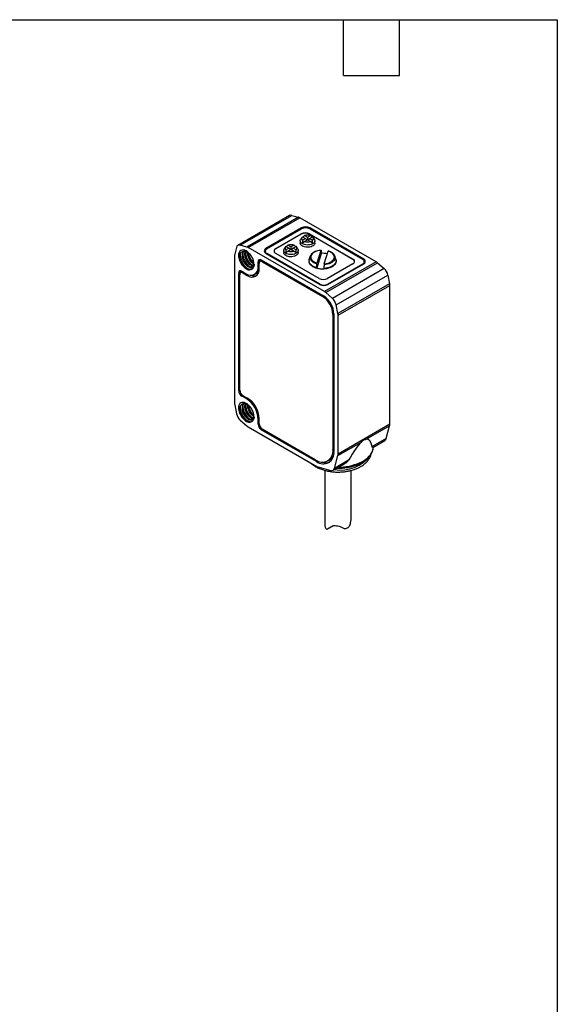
# Model space of a CAD drawing. Header units: millimetres. Extents: x 6 to 273, y 6 to 210.
# Tile 4 of 4: x 200 to 273, y 75 to 210. Entities that reach past the tile are written whole.
import ezdxf

# ---------------------------------------------------------------- set-up
doc = ezdxf.new("R2010")
doc.units = ezdxf.units.MM
doc.linetypes.add('SLD-Solid', pattern=[0])
doc.layers.add('TEXT', color=140, linetype='SLD-Solid', lineweight=25)

msp = doc.modelspace()

# ---------------------------------------------------------------- linework, layer by layer
for p, q in [((236.464, 182.797), (229.393, 178.715)), ((229.713, 178.742), (236.784, 182.824)), ((237.696, 182.575), (230.625, 178.493)), ((230.806, 178.416), (237.877, 182.498)), ((236.784, 182.824), (237.696, 182.575)), ((248.299, 176.481), (237.877, 182.498)), ((238.103, 181.102), (233.224, 178.285)), ((233.365, 178.245), (238.103, 180.98)), ((234.567, 178.285), (238.032, 180.286)), ((238.032, 180.245), (234.567, 178.245)), ((238.032, 180.245), (238.032, 180.286)), ((238.103, 181.102), (238.103, 180.98)), ((239.164, 180.286), (245.103, 176.857)), ((239.164, 180.245), (239.164, 180.286)), ((245.103, 176.816), (239.164, 180.245)), ((246.588, 176.857), (239.234, 181.102)), ((239.234, 181.102), (239.234, 180.98)), ((239.234, 180.98), (246.447, 176.816)), ((237.916, 179.347), (237.916, 179.041)), ((238.16, 179.821), (237.982, 179.554)), ((238.225, 179.897), (238.647, 179.653)), ((238.647, 179.653), (238.225, 179.409)), ((238.916, 179.808), (238.494, 180.052)), ((238.494, 179.254), (238.916, 179.498)), ((238.647, 179.653), (238.844, 179.456)), ((239.338, 180.052), (238.916, 179.808)), ((238.916, 179.808), (238.916, 179.498)), ((238.916, 179.498), (239.338, 179.254)), ((239.185, 179.653), (238.988, 179.456)), ((239.185, 179.653), (239.607, 179.897)), ((239.607, 179.409), (239.185, 179.653)), ((239.85, 179.554), (239.672, 179.821)), ((239.916, 179.041), (239.916, 179.347)), ((229.21, 178.451), (228.969, 177.537)), ((230.625, 178.493), (229.713, 178.742)), ((230.406, 177.679), (230.314, 177.626)), ((241.228, 172.399), (230.806, 178.416)), ((233.131, 177.918), (233.131, 177.714)), ((233.132, 177.696), (233.131, 177.714)), ((233.224, 178.285), (233.224, 178.134)), ((233.224, 177.632), (240.578, 173.387)), ((240.578, 173.428), (233.365, 177.592)), ((233.365, 177.551), (233.365, 177.592)), ((234.567, 178.285), (234.567, 178.245)), ((240.507, 174.203), (234.567, 177.632)), ((235.653, 178.041), (235.653, 177.734)), ((235.897, 178.514), (235.72, 178.247)), ((235.962, 178.591), (236.385, 178.347)), ((236.385, 178.347), (235.962, 178.103)), ((236.653, 178.502), (236.231, 178.746)), ((236.231, 177.948), (236.653, 178.192)), ((236.385, 178.347), (236.581, 178.15)), ((237.076, 178.746), (236.653, 178.502)), ((236.653, 178.502), (236.653, 178.192)), ((236.653, 178.192), (237.076, 177.948)), ((236.922, 178.347), (236.726, 178.15)), ((236.922, 178.347), (237.344, 178.591)), ((237.344, 178.103), (236.922, 178.347)), ((237.587, 178.247), (237.41, 178.514)), ((237.653, 177.734), (237.653, 178.041)), ((240.784, 177.63), (240.165, 175.604)), ((240.74, 178.044), (240.208, 176.301)), ((240.784, 177.695), (240.784, 177.63)), ((241.193, 176.201), (241.725, 177.944)), ((228.946, 177.342), (228.946, 157.141)), ((229.476, 177.346), (229.678, 177.317)), ((229.96, 177.422), (230.053, 177.475)), ((231.59, 176.139), (231.525, 176.29)), ((232.446, 176.652), (232.163, 176.489)), ((232.163, 175.795), (232.163, 176.489)), ((232.305, 175.55), (232.305, 176.244)), ((232.695, 176.672), (232.429, 176.519)), ((232.446, 176.652), (232.446, 176.529)), ((232.587, 176.734), (241.108, 171.815)), ((232.87, 176.571), (232.729, 176.489)), ((232.729, 176.489), (240.967, 171.734)), ((239.117, 176.632), (239.117, 176.551)), ((239.289, 177.249), (239.15, 176.835)), ((248.299, 176.481), (241.228, 172.399)), ((241.409, 172.268), (248.48, 176.35)), ((245.103, 176.204), (241.638, 174.203)), ((241.709, 173.387), (246.588, 176.204)), ((242.783, 176.835), (242.645, 177.249)), ((242.817, 176.551), (242.817, 176.632)), ((245.103, 176.816), (245.103, 176.857)), ((246.588, 176.857), (246.588, 176.705)), ((246.681, 176.285), (246.68, 176.268)), ((246.681, 176.285), (246.681, 176.489)), ((248.48, 176.35), (249.392, 175.546)), ((229.794, 175.121), (229.512, 174.958)), ((229.512, 158.872), (229.512, 174.958)), ((230.043, 175.141), (229.777, 174.988)), ((229.794, 175.121), (229.794, 174.998)), ((229.936, 175.203), (230.537, 174.856)), ((230.219, 175.04), (230.077, 174.958)), ((230.077, 174.958), (230.678, 174.611)), ((231.687, 174.742), (231.97, 174.905)), ((232.305, 175.877), (232.163, 175.795)), ((240.165, 175.604), (240.165, 175.67)), ((241.15, 175.57), (241.15, 175.504)), ((246.447, 176.163), (241.709, 173.428)), ((249.392, 175.546), (242.321, 171.464)), ((246.447, 176.122), (246.447, 176.163)), ((229.653, 158.954), (229.653, 174.713)), ((230.678, 174.611), (230.85, 174.71)), ((242.824, 170.592), (249.895, 174.674)), ((249.895, 174.674), (250.136, 173.482)), ((240.578, 173.387), (240.578, 173.428)), ((242.321, 171.464), (241.409, 172.268)), ((241.709, 173.387), (241.709, 173.428)), ((250.136, 173.482), (243.065, 169.4)), ((243.088, 169.178), (250.159, 173.26)), ((250.159, 154.284), (250.159, 173.26)), ((241.108, 171.815), (240.967, 171.734)), ((243.065, 169.4), (242.824, 170.592)), ((242.522, 169.366), (242.381, 169.284)), ((242.381, 169.284), (242.381, 150.83)), ((242.522, 169.366), (242.522, 150.585)), ((243.088, 150.202), (243.088, 169.178)), ((229.512, 158.872), (229.653, 158.954)), ((230.077, 158.219), (229.936, 158.137)), ((230.537, 157.79), (229.936, 158.137)), ((230.077, 158.219), (230.678, 157.872)), ((230.678, 157.872), (230.537, 157.79)), ((228.969, 156.919), (229.21, 155.727)), ((229.476, 156.525), (229.678, 156.495)), ((229.96, 156.6), (230.053, 156.653)), ((230.406, 156.857), (230.314, 156.804)), ((229.713, 154.855), (230.625, 154.051)), ((231.59, 155.317), (231.525, 155.468)), ((232.163, 154.973), (232.305, 155.055)), ((232.163, 154.279), (232.163, 154.973)), ((232.305, 154.361), (232.305, 155.055)), ((230.806, 153.92), (240.168, 148.515)), ((232.305, 154.361), (232.163, 154.279)), ((232.729, 153.626), (232.587, 153.544)), ((240.118, 149.197), (232.587, 153.544)), ((239.977, 149.442), (232.729, 153.626)), ((250.159, 154.284), (243.088, 150.202)), ((246.926, 152.234), (250.135, 154.087)), ((249.668, 152.339), (250.135, 154.087)), ((249.668, 152.339), (247.739, 151.226)), ((247.839, 151.128), (249.485, 152.078)), ((242.522, 150.912), (242.381, 150.83)), ((243.064, 150.005), (246.273, 151.857)), ((247.905, 151.128), (247.907, 151.167)), ((241.677, 149.274), (241.959, 149.437)), ((242.597, 148.257), (243.064, 150.005)), ((244.526, 149.371), (242.597, 148.257)), ((240.279, 149.29), (240.118, 149.197)), ((240.168, 148.515), (242.088, 147.97)), ((241.288, 147.989), (241.288, 140.521)), ((242.414, 147.996), (244.061, 148.947)), ((244.888, 141.422), (244.888, 147.985)), ((241.653, 139.981), (242.409, 140.417)), ((242.139, 140.271), (241.714, 140.026)), ((242.246, 140.333), (242.349, 140.392))]:
    msp.add_line(p, q)
at = {"flags": 128}
for points in [[(239.916, 179.041), (239.906, 178.961), (239.864, 178.857), (239.79, 178.76), (239.685, 178.672), (239.555, 178.597), (239.403, 178.536), (239.234, 178.493), (239.054, 178.469), (238.87, 178.464), (238.687, 178.479), (238.512, 178.513), (238.351, 178.564), (238.209, 178.632), (238.091, 178.714), (238.001, 178.807), (237.943, 178.908), (237.917, 179.014), (237.916, 179.041)], [(239.85, 179.554), (239.889, 179.479), (239.915, 179.374), (239.906, 179.267), (239.864, 179.163), (239.79, 179.066), (239.685, 178.978), (239.555, 178.903), (239.403, 178.843), (239.234, 178.799), (239.054, 178.775), (238.87, 178.77), (238.687, 178.785), (238.512, 178.819), (238.351, 178.871), (238.209, 178.939), (238.091, 179.021), (238.001, 179.114), (237.943, 179.215), (237.917, 179.32), (237.926, 179.427), (237.968, 179.53), (237.982, 179.554)], [(237.653, 177.734), (237.644, 177.655), (237.601, 177.551), (237.527, 177.453), (237.423, 177.366), (237.292, 177.29), (237.14, 177.23), (236.971, 177.187), (236.791, 177.163), (236.607, 177.158), (236.424, 177.172), (236.249, 177.206), (236.088, 177.258), (235.946, 177.326), (235.828, 177.408), (235.739, 177.501), (235.68, 177.602), (235.654, 177.708), (235.653, 177.734)], [(237.587, 178.247), (237.627, 178.173), (237.652, 178.067), (237.644, 177.961), (237.601, 177.857), (237.527, 177.76), (237.423, 177.672), (237.292, 177.596), (237.14, 177.536), (236.971, 177.493), (236.791, 177.469), (236.607, 177.464), (236.424, 177.479), (236.249, 177.513), (236.088, 177.564), (235.946, 177.632), (235.828, 177.714), (235.739, 177.807), (235.68, 177.908), (235.654, 178.014), (235.663, 178.12), (235.705, 178.224), (235.72, 178.247)], [(232.464, 176.784), (232.454, 176.743), (232.446, 176.652)], [(242.817, 176.551), (242.816, 176.514), (242.79, 176.369), (242.73, 176.228), (242.637, 176.092), (242.514, 175.965), (242.361, 175.849), (242.182, 175.746), (241.981, 175.658), (241.761, 175.586), (241.526, 175.533), (241.281, 175.498), (241.03, 175.483), (240.777, 175.488), (240.529, 175.513), (240.288, 175.557), (240.06, 175.62), (239.849, 175.7), (239.659, 175.795), (239.493, 175.905), (239.354, 176.027), (239.246, 176.159), (239.169, 176.298), (239.126, 176.441), (239.117, 176.551)], [(240.165, 175.67), (239.945, 175.742), (239.745, 175.83), (239.567, 175.934), (239.416, 176.05), (239.293, 176.177), (239.201, 176.313), (239.142, 176.455), (239.118, 176.6), (239.127, 176.746), (239.15, 176.835)], [(240.19, 176.183), (239.983, 176.255), (239.796, 176.343), (239.632, 176.445), (239.495, 176.56), (239.387, 176.685), (239.311, 176.817), (239.268, 176.955), (239.259, 177.094), (239.284, 177.233), (239.289, 177.249)], [(242.783, 176.835), (242.791, 176.81), (242.816, 176.665), (242.806, 176.519), (242.762, 176.375), (242.685, 176.237), (242.576, 176.105), (242.437, 175.984), (242.27, 175.874), (242.079, 175.779), (241.868, 175.7), (241.639, 175.637), (241.399, 175.594), (241.15, 175.57)], [(242.645, 177.249), (242.666, 177.169), (242.675, 177.029), (242.65, 176.89), (242.591, 176.755), (242.5, 176.626), (242.378, 176.505), (242.228, 176.396), (242.053, 176.3), (241.856, 176.219), (241.641, 176.155), (241.412, 176.109), (241.175, 176.082)], [(229.813, 175.253), (229.803, 175.212), (229.794, 175.121)], [(243.184, 148.441), (243.408, 148.446), (243.813, 148.472), (244.213, 148.517), (244.605, 148.581), (244.986, 148.665), (245.353, 148.767), (245.705, 148.886), (246.037, 149.022), (246.349, 149.174), (246.637, 149.34), (246.9, 149.52), (247.135, 149.712), (247.342, 149.915), (247.518, 150.127), (247.663, 150.347), (247.774, 150.573), (247.853, 150.804), (247.897, 151.038), (247.905, 151.128)]]:
    msp.add_lwpolyline(points, dxfattribs=at)
for centre, radius, start, end in [((236.657, 182.431), 0.413, 72.07744, 117.77652), ((237.487, 181.837), 0.768, 59.50922, 74.18143), ((238.598, 179.194), 1.23, 62.60967, 117.39033), ((238.598, 179.153), 1.23, 62.60967, 117.39033), ((238.669, 180.01), 1.23, 62.60967, 117.39033), ((238.669, 179.888), 1.23, 62.60967, 117.39033), ((238.422, 179.653), 0.314, 128.99325, 231.00675), ((238.916, 178.798), 1.323, 71.38577, 108.61423), ((238.916, 180.508), 1.323, 251.38577, 288.61423), ((239.41, 179.653), 0.314, 308.99325, 51.00675), ((229.714, 177.349), 0.768, 165.82376, 180.49332), ((229.587, 178.38), 0.384, 70.73921, 169.27154), ((230.416, 177.755), 0.768, 59.50922, 74.18143), ((233.348, 177.959), 0.349, 110.78342, 249.21658), ((233.41, 177.636), 0.441, 128.04818, 152.88861), ((233.489, 177.918), 0.349, 110.78342, 249.21658), ((234.739, 177.872), 0.411, 114.70302, 170.6238), ((234.691, 177.959), 0.349, 110.78342, 249.21658), ((236.16, 178.347), 0.314, 128.99325, 231.00675), ((236.653, 177.492), 1.323, 71.38577, 108.61423), ((236.653, 179.202), 1.323, 251.38577, 288.61423), ((237.147, 178.347), 0.314, 308.99325, 51.00675), ((240.501, 176.613), 1.369, 99.85742, 152.343), ((240.967, 174.51), 3.125, 78.11859, 93.37066), ((241.91, 176.99), 0.779, 19.35619, 45.98879), ((232.422, 176.531), 0.262, 50.79671, 189.21404), ((232.563, 176.286), 0.262, 50.79671, 189.21404), ((244.979, 176.53), 0.349, 290.78342, 69.21658), ((244.932, 176.443), 0.411, 9.3762, 65.29698), ((246.323, 176.489), 0.349, 290.78342, 69.21658), ((246.464, 176.53), 0.349, 290.78342, 69.21658), ((246.402, 176.207), 0.441, 27.11139, 51.95182), ((247.731, 175.51), 1.126, 48.30619, 59.66618), ((229.77, 175), 0.262, 50.79671, 189.21404), ((229.912, 174.755), 0.262, 50.79671, 189.21404), ((231.168, 175.64), 1.007, 231.1474, 8.86335), ((231.31, 175.395), 1.007, 231.14713, 8.86362), ((231.538, 175.632), 0.845, 300.72736, 331.04451), ((240.964, 178.562), 3.064, 254.8912, 273.48441), ((248.291, 174.329), 1.641, 12.12765, 47.87235), ((231.668, 175.633), 1.079, 247.67692, 285.72977), ((241.073, 175.295), 1.23, 242.60967, 297.39033), ((241.143, 174.52), 1.23, 242.60967, 297.39033), ((241.143, 174.479), 1.23, 242.60967, 297.39033), ((240.66, 171.428), 1.126, 48.30619, 59.66618), ((249.033, 173.254), 1.126, 0.33639, 11.69479), ((239.31, 169.144), 3.074, 2.60548, 57.39452), ((239.452, 169.226), 3.074, 2.60548, 57.39452), ((241.22, 170.247), 1.641, 12.12765, 47.87235), ((241.962, 169.171), 1.126, 0.33639, 11.69479), ((230.433, 158.914), 0.922, 182.60548, 237.39452), ((230.574, 158.996), 0.922, 182.60548, 237.39452), ((228.642, 154.818), 3.525, 2.52009, 57.47991), ((228.783, 154.9), 3.525, 2.52015, 57.47985), ((230.072, 157.148), 1.126, 180.33639, 191.69479), ((230.814, 156.072), 1.641, 192.12765, 227.87235), ((231.374, 154.891), 1.126, 228.30619, 239.66618), ((233.084, 154.321), 0.922, 182.60548, 237.39452), ((233.226, 154.403), 0.922, 182.60548, 237.39452), ((249.394, 154.277), 0.766, 345.61598, 0.50753), ((249.266, 152.427), 0.412, 302.15798, 347.69421), ((240.911, 150.601), 1.488, 231.1301, 8.88065), ((241.052, 150.356), 1.488, 231.1301, 8.88065), ((241.301, 150.533), 1.279, 300.98736, 334.97646), ((243.455, 153.157), 5.121, 260.45854, 322.68688), ((242.322, 150.195), 0.766, 345.61598, 0.50753), ((241.446, 150.528), 1.496, 250.45037, 289.82992), ((242.22, 148.331), 0.384, 249.92395, 348.88938)]:
    msp.add_arc(centre, radius, start, end)
for centre, major_axis, ratio, start_param, end_param in [((241.611, 172.422), (-3.015, 7.934), 0.1954734, 0.4243435, 0.5265382), ((236.221, 175.534), (3.347, 4.436), 0.1228178, 0.6748009, 0.7769956), ((236.221, 172.422), (3.015, 7.934), 0.1954734, 0.3611353, 0.4378556), ((241.611, 172.422), (-3.015, 7.934), 0.1954734, 5.8453298, 5.92205), ((241.611, 175.534), (-3.347, 4.436), 0.1228178, 5.5061897, 5.6083845), ((236.221, 172.422), (3.015, 7.934), 0.1954734, 5.7566471, 5.8588418), ((239.349, 171.115), (-3.015, 7.934), 0.1954734, 0.4243435, 0.5265382), ((233.958, 174.227), (3.347, 4.436), 0.1228178, 0.6748009, 0.7769956), ((233.958, 171.115), (3.015, 7.934), 0.1954734, 0.3611353, 0.4365536), ((239.349, 171.115), (-3.015, 7.934), 0.1954734, 5.8453298, 5.92205), ((239.349, 174.227), (-3.347, 4.436), 0.1228178, 5.5061897, 5.6083845), ((233.958, 171.115), (3.015, 7.934), 0.1954734, 5.7566471, 5.8588418), ((243.627, 140.915), (3.545, 11.306), 0.1985298, 5.9182872, 6.3845326), ((243.627, 140.915), (3.545, 11.306), 0.1985298, 0.3239982, 0.7902437)]:
    msp.add_ellipse(centre, major_axis=major_axis, ratio=ratio, start_param=start_param, end_param=end_param)
for points, knots in [([(231.594, 176.13), (231.594, 176.289), (231.567, 176.463), (231.462, 176.818), (231.384, 176.998), (231.189, 177.336), (231.072, 177.494), (230.816, 177.763), (230.678, 177.875), (230.401, 178.035), (230.263, 178.084), (230.006, 178.11), (229.888, 178.087), (229.691, 177.975), (229.612, 177.885), (229.505, 177.651), (229.477, 177.507), (229.476, 177.346)], [0, 0, 0, 0, 0.125, 0.125, 0.25, 0.25, 0.375, 0.375, 0.5, 0.5, 0.625, 0.625, 0.75, 0.75, 0.875, 0.875, 1, 1, 1, 1]), ([(229.678, 177.317), (229.691, 177.507), (229.75, 177.665), (229.939, 177.879), (230.068, 177.935), (230.215, 177.935)], [0, 0, 0, 0, 0.5, 0.5, 1, 1, 1, 1]), ([(229.738, 177.588), (229.73, 177.539), (229.711, 177.416), (229.726, 177.189), (229.776, 176.925), (229.863, 176.656), (229.983, 176.394), (230.131, 176.149), (230.3, 175.93), (230.484, 175.745), (230.64, 175.628), (230.758, 175.559), (230.837, 175.522), (230.955, 175.477), (231.099, 175.449), (231.247, 175.465), (231.349, 175.508), (231.412, 175.551), (231.439, 175.579), (231.447, 175.588)], [0, 0, 0, 0, 0.0484362, 0.1231328, 0.1978245, 0.2725195, 0.3472129, 0.4219063, 0.4966013, 0.571293, 0.6459895, 0.6785178, 0.7096681, 0.7394398, 0.8203215, 0.8888214, 0.9449215, 0.9823087, 1, 1, 1, 1]), ([(230.141, 177.92), (230.109, 177.878), (230.043, 177.793), (229.982, 177.622), (229.967, 177.489), (229.96, 177.422)], [0, 0, 0, 0, 0.3309277, 0.6654638, 1, 1, 1, 1]), ([(230.053, 177.475), (230.06, 177.542), (230.074, 177.675), (230.129, 177.83), (230.184, 177.904), (230.206, 177.934)], [0, 0, 0, 0, 0.3712421, 0.7424842, 1, 1, 1, 1]), ([(230.08, 177.668), (230.078, 177.575), (230.074, 177.372), (230.154, 177.031), (230.287, 176.69), (230.461, 176.385), (230.656, 176.131), (230.852, 175.934), (230.98, 175.848), (231.039, 175.809)], [0, 0, 0, 0, 0.1408315, 0.3053124, 0.4621611, 0.6114132, 0.7530384, 0.887037, 1, 1, 1, 1]), ([(230.215, 177.935), (230.238, 177.936), (230.285, 177.937), (230.357, 177.927), (230.43, 177.91), (230.502, 177.885), (230.573, 177.854), (230.73, 177.77), (230.943, 177.601), (231.145, 177.354), (231.269, 177.161), (231.355, 177), (231.429, 176.828), (231.488, 176.649), (231.528, 176.466), (231.535, 176.351), (231.539, 176.292)], [0, 0, 0, 0, 0.0435236, 0.0859015, 0.1271336, 0.1672198, 0.20616, 0.2439543, 0.4253037, 0.5505687, 0.6193154, 0.6893784, 0.7624781, 0.8386149, 0.9177889, 1, 1, 1, 1]), ([(230.314, 177.626), (230.314, 177.555), (230.313, 177.413), (230.354, 177.184), (230.425, 176.953), (230.525, 176.727), (230.648, 176.515), (230.791, 176.325), (230.947, 176.164), (231.11, 176.037), (231.271, 175.952), (231.397, 175.911), (231.462, 175.913), (231.479, 175.913)], [0, 0, 0, 0, 0.0963458, 0.1926916, 0.2890375, 0.3853833, 0.4817291, 0.5780749, 0.6744208, 0.7707666, 0.8671124, 0.9634582, 1, 1, 1, 1]), ([(230.376, 177.915), (230.364, 177.885), (230.329, 177.8), (230.32, 177.694), (230.314, 177.626)], [0, 0, 0, 0, 0.35717078, 1, 1, 1, 1]), ([(231.509, 175.969), (231.461, 175.98), (231.362, 176.003), (231.202, 176.091), (231.039, 176.217), (230.883, 176.378), (230.741, 176.568), (230.617, 176.78), (230.517, 177.006), (230.447, 177.237), (230.405, 177.467), (230.406, 177.608), (230.406, 177.679)], [0, 0, 0, 0, 0.09493418, 0.19549704, 0.29605991, 0.39662278, 0.49718565, 0.59774852, 0.69831139, 0.79887426, 0.89943713, 1, 1, 1, 1]), ([(230.406, 177.679), (230.411, 177.748), (230.416, 177.828), (230.441, 177.893), (230.444, 177.902)], [0, 0, 0, 0, 0.8622062, 1, 1, 1, 1]), ([(230.437, 177.881), (230.433, 177.8), (230.423, 177.602), (230.489, 177.308), (230.581, 177.042), (230.673, 176.84), (230.785, 176.643), (230.913, 176.457), (231.057, 176.286), (231.212, 176.139), (231.339, 176.039), (231.412, 176.001), (231.431, 175.991)], [0, 0, 0, 0, 0.1199358, 0.2942235, 0.3843885, 0.4763971, 0.5702617, 0.665992, 0.7635594, 0.8629973, 0.964282, 1, 1, 1, 1]), ([(230.667, 177.83), (230.667, 177.759), (230.666, 177.617), (230.708, 177.388), (230.778, 177.157), (230.878, 176.931), (231.002, 176.719), (231.145, 176.529), (231.3, 176.369), (231.437, 176.258), (231.519, 176.217), (231.547, 176.203)], [0, 0, 0, 0, 0.1173844, 0.2347688, 0.3521532, 0.4695376, 0.5869221, 0.7043065, 0.8216909, 0.9390753, 1, 1, 1, 1]), ([(231.521, 176.328), (231.478, 176.359), (231.381, 176.43), (231.237, 176.583), (231.094, 176.772), (230.971, 176.984), (230.87, 177.21), (230.801, 177.441), (230.765, 177.617), (230.764, 177.707), (230.764, 177.727)], [0, 0, 0, 0, 0.1112264, 0.2528674, 0.3945084, 0.5361494, 0.6777903, 0.8194313, 0.9610723, 1, 1, 1, 1]), ([(230.813, 177.69), (230.837, 177.579), (230.874, 177.401), (230.974, 177.156), (231.072, 176.96), (231.188, 176.77), (231.321, 176.594), (231.431, 176.468), (231.498, 176.411), (231.513, 176.397)], [0, 0, 0, 0, 0.2314937, 0.3703255, 0.5119753, 0.656398, 0.8036309, 0.9536663, 1, 1, 1, 1]), ([(240.74, 178.044), (240.404, 178.016), (240.09, 177.928), (239.601, 177.655), (239.438, 177.477), (239.32, 177.09), (239.368, 176.891), (239.666, 176.538), (239.908, 176.393), (240.208, 176.301)], [0, 0, 0, 0, 0.25, 0.25, 0.5, 0.5, 0.75, 0.75, 1, 1, 1, 1]), ([(240.74, 178.044), (240.743, 178.051), (240.745, 178.056), (240.747, 178.059), (240.749, 178.063), (240.751, 178.064), (240.752, 178.063), (240.754, 178.062), (240.755, 178.059), (240.756, 178.054), (240.757, 178.051), (240.758, 178.046), (240.758, 178.041)], [0, 0, 0, 0, 0.00003658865, 0.00003658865, 0.00003658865, 0.00007323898, 0.00007323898, 0.00007323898, 0.00010887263, 0.00010887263, 0.00010887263, 0.00013401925, 0.00013401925, 0.00013401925, 0.00013401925]), ([(241.193, 176.201), (241.53, 176.228), (241.843, 176.316), (242.332, 176.589), (242.496, 176.767), (242.614, 177.154), (242.565, 177.353), (242.267, 177.706), (242.025, 177.851), (241.725, 177.944)], [0, 0, 0, 0, 0.25, 0.25, 0.5, 0.5, 0.75, 0.75, 1, 1, 1, 1]), ([(241.739, 177.96), (241.738, 177.961), (241.736, 177.965), (241.731, 177.96), (241.727, 177.949), (241.725, 177.944)], [0, 0, 0, 0, 0.2239431, 0.6154459, 1, 1, 1, 1]), ([(242.497, 177.5), (242.441, 177.562), (242.32, 177.693), (242.056, 177.852), (241.839, 177.926), (241.736, 177.961)], [0, 0, 0, 0, 0.3194169, 0.677787, 1, 1, 1, 1]), ([(229.476, 177.346), (229.477, 177.13), (229.528, 176.886), (229.718, 176.405), (229.857, 176.169), (230.183, 175.772), (230.37, 175.61), (230.743, 175.403), (230.928, 175.359), (231.087, 175.379)], [0, 0, 0, 0, 0.25, 0.25, 0.5, 0.5, 0.75, 0.75, 1, 1, 1, 1]), ([(231.089, 175.41), (230.933, 175.404), (230.756, 175.463), (230.41, 175.687), (230.241, 175.853), (229.956, 176.243), (229.841, 176.466), (229.695, 176.91), (229.664, 177.129), (229.678, 177.317)], [0, 0, 0, 0, 0.25, 0.25, 0.5, 0.5, 0.75, 0.75, 1, 1, 1, 1]), ([(229.96, 177.422), (229.959, 177.389), (229.957, 177.323), (229.964, 177.222), (229.976, 177.12), (229.995, 177.02), (230.02, 176.921), (230.049, 176.825), (230.082, 176.732), (230.119, 176.643), (230.158, 176.558), (230.2, 176.477), (230.243, 176.4), (230.288, 176.328), (230.334, 176.261), (230.379, 176.199), (230.425, 176.142), (230.47, 176.09), (230.515, 176.042), (230.559, 175.998), (230.601, 175.959), (230.642, 175.924), (230.681, 175.892), (230.719, 175.864), (230.828, 175.79), (231.014, 175.704), (231.285, 175.693), (231.47, 175.839), (231.539, 176.049), (231.555, 176.186), (231.554, 176.261), (231.554, 176.295)], [0, 0, 0, 0, 0.0296876, 0.0586604, 0.0869145, 0.1144465, 0.1412577, 0.1673526, 0.192731, 0.2173897, 0.2413267, 0.2645426, 0.2870406, 0.3088216, 0.329884, 0.350226, 0.3698466, 0.3887462, 0.4069269, 0.4243894, 0.4411334, 0.4571581, 0.4724626, 0.4870464, 0.5009094, 0.5982791, 0.7004812, 0.8493971, 0.924404, 0.9649137, 1, 1, 1, 1]), ([(231.373, 175.783), (231.304, 175.769), (231.163, 175.739), (230.898, 175.845), (230.627, 176.056), (230.379, 176.361), (230.186, 176.725), (230.062, 177.116), (230.056, 177.355), (230.053, 177.475)], [0, 0, 0, 0, 0.1358096, 0.2798413, 0.423873, 0.5679048, 0.7119365, 0.8559683, 1, 1, 1, 1]), ([(240.19, 176.183), (240.191, 176.193), (240.192, 176.204), (240.193, 176.215), (240.194, 176.226), (240.195, 176.237), (240.197, 176.248), (240.199, 176.259), (240.2, 176.269), (240.202, 176.278), (240.204, 176.287), (240.206, 176.294), (240.208, 176.301)], [0, 0, 0, 0, 0.00003323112, 0.00003323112, 0.00003323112, 0.00006639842, 0.00006639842, 0.00006639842, 0.00010053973, 0.00010053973, 0.00010053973, 0.00013404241, 0.00013404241, 0.00013404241, 0.00013404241]), ([(241.193, 176.201), (241.191, 176.194), (241.189, 176.185), (241.187, 176.175), (241.185, 176.165), (241.183, 176.154), (241.181, 176.142), (241.179, 176.131), (241.178, 176.119), (241.177, 176.107), (241.176, 176.099), (241.176, 176.09), (241.175, 176.082)], [0, 0, 0, 0, 0.00003658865, 0.00003658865, 0.00003658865, 0.00007323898, 0.00007323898, 0.00007323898, 0.00010887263, 0.00010887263, 0.00010887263, 0.00013401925, 0.00013401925, 0.00013401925, 0.00013401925]), ([(242.645, 177.249), (242.616, 177.328), (242.584, 177.417), (242.505, 177.492), (242.497, 177.5)], [0, 0, 0, 0, 0.8985351, 1, 1, 1, 1]), ([(231.615, 176.14), (231.615, 176.125), (231.614, 176.097), (231.609, 176.04), (231.596, 175.949), (231.57, 175.841), (231.526, 175.718), (231.464, 175.606), (231.377, 175.513), (231.281, 175.452), (231.186, 175.419), (231.12, 175.413), (231.089, 175.41)], [0, 0, 0, 0, 0.0326899, 0.0638605, 0.1272338, 0.2529295, 0.3507965, 0.5033757, 0.6488318, 0.7800126, 0.8970389, 1, 1, 1, 1]), ([(231.594, 155.308), (231.594, 155.467), (231.567, 155.641), (231.462, 155.996), (231.384, 156.176), (231.189, 156.514), (231.072, 156.672), (230.816, 156.942), (230.678, 157.053), (230.401, 157.213), (230.263, 157.262), (230.006, 157.288), (229.888, 157.265), (229.691, 157.153), (229.612, 157.063), (229.505, 156.829), (229.477, 156.685), (229.476, 156.525)], [0, 0, 0, 0, 0.125, 0.125, 0.25, 0.25, 0.375, 0.375, 0.5, 0.5, 0.625, 0.625, 0.75, 0.75, 0.875, 0.875, 1, 1, 1, 1]), ([(229.476, 156.525), (229.477, 156.308), (229.528, 156.064), (229.718, 155.583), (229.857, 155.348), (230.183, 154.95), (230.37, 154.788), (230.743, 154.581), (230.928, 154.537), (231.087, 154.557)], [0, 0, 0, 0, 0.25, 0.25, 0.5, 0.5, 0.75, 0.75, 1, 1, 1, 1]), ([(231.089, 154.588), (230.933, 154.583), (230.756, 154.641), (230.41, 154.866), (230.241, 155.031), (229.956, 155.421), (229.841, 155.644), (229.695, 156.088), (229.664, 156.307), (229.678, 156.495)], [0, 0, 0, 0, 0.25, 0.25, 0.5, 0.5, 0.75, 0.75, 1, 1, 1, 1]), ([(229.678, 156.495), (229.691, 156.685), (229.75, 156.843), (229.939, 157.057), (230.068, 157.113), (230.215, 157.114)], [0, 0, 0, 0, 0.5, 0.5, 1, 1, 1, 1]), ([(229.738, 156.766), (229.73, 156.718), (229.711, 156.594), (229.726, 156.368), (229.776, 156.103), (229.863, 155.834), (229.983, 155.572), (230.131, 155.328), (230.3, 155.108), (230.484, 154.924), (230.64, 154.806), (230.758, 154.738), (230.837, 154.7), (230.955, 154.655), (231.099, 154.627), (231.247, 154.643), (231.349, 154.686), (231.412, 154.729), (231.439, 154.757), (231.447, 154.766)], [0, 0, 0, 0, 0.0484362, 0.1231328, 0.1978245, 0.2725195, 0.3472129, 0.4219063, 0.4966013, 0.571293, 0.6459895, 0.6785178, 0.7096681, 0.7394398, 0.8203215, 0.8888214, 0.9449215, 0.9823087, 1, 1, 1, 1]), ([(229.96, 156.6), (229.959, 156.567), (229.957, 156.501), (229.964, 156.4), (229.976, 156.299), (229.995, 156.198), (230.02, 156.1), (230.049, 156.004), (230.082, 155.911), (230.119, 155.821), (230.158, 155.736), (230.2, 155.655), (230.243, 155.578), (230.288, 155.507), (230.334, 155.44), (230.379, 155.378), (230.425, 155.32), (230.47, 155.268), (230.515, 155.22), (230.559, 155.176), (230.601, 155.137), (230.642, 155.102), (230.681, 155.071), (230.719, 155.043), (230.828, 154.968), (231.014, 154.882), (231.285, 154.871), (231.47, 155.018), (231.539, 155.227), (231.555, 155.365), (231.554, 155.439), (231.554, 155.473)], [0, 0, 0, 0, 0.0296876, 0.0586604, 0.0869145, 0.1144465, 0.1412577, 0.1673526, 0.192731, 0.2173897, 0.2413267, 0.2645426, 0.2870406, 0.3088216, 0.329884, 0.350226, 0.3698466, 0.3887462, 0.4069269, 0.4243894, 0.4411334, 0.4571581, 0.4724626, 0.4870464, 0.5009094, 0.5982791, 0.7004812, 0.8493971, 0.924404, 0.9649137, 1, 1, 1, 1]), ([(230.141, 157.099), (230.109, 157.056), (230.043, 156.971), (229.982, 156.801), (229.967, 156.667), (229.96, 156.6)], [0, 0, 0, 0, 0.3309277, 0.6654638, 1, 1, 1, 1]), ([(230.053, 156.653), (230.06, 156.72), (230.074, 156.854), (230.129, 157.009), (230.184, 157.082), (230.206, 157.112)], [0, 0, 0, 0, 0.3712421, 0.7424842, 1, 1, 1, 1]), ([(231.373, 154.962), (231.304, 154.947), (231.163, 154.917), (230.898, 155.023), (230.627, 155.234), (230.379, 155.54), (230.186, 155.903), (230.062, 156.294), (230.056, 156.533), (230.053, 156.653)], [0, 0, 0, 0, 0.1358096, 0.2798413, 0.423873, 0.5679048, 0.7119365, 0.8559683, 1, 1, 1, 1]), ([(230.08, 156.847), (230.078, 156.753), (230.074, 156.55), (230.154, 156.209), (230.287, 155.868), (230.461, 155.563), (230.656, 155.309), (230.852, 155.113), (230.98, 155.027), (231.039, 154.987)], [0, 0, 0, 0, 0.1408315, 0.3053124, 0.4621611, 0.6114132, 0.7530384, 0.887037, 1, 1, 1, 1]), ([(230.215, 157.114), (230.238, 157.114), (230.285, 157.115), (230.357, 157.105), (230.43, 157.088), (230.502, 157.064), (230.573, 157.032), (230.73, 156.949), (230.943, 156.779), (231.145, 156.532), (231.269, 156.34), (231.355, 156.178), (231.429, 156.006), (231.488, 155.827), (231.528, 155.644), (231.535, 155.529), (231.539, 155.47)], [0, 0, 0, 0, 0.0435236, 0.0859015, 0.1271336, 0.1672198, 0.20616, 0.2439543, 0.4253037, 0.5505687, 0.6193154, 0.6893784, 0.7624781, 0.8386149, 0.9177889, 1, 1, 1, 1]), ([(230.314, 156.804), (230.314, 156.733), (230.313, 156.592), (230.354, 156.362), (230.425, 156.131), (230.525, 155.905), (230.648, 155.693), (230.791, 155.503), (230.947, 155.342), (231.11, 155.215), (231.271, 155.13), (231.397, 155.089), (231.462, 155.091), (231.479, 155.092)], [0, 0, 0, 0, 0.0963458, 0.1926916, 0.2890375, 0.3853833, 0.4817291, 0.5780749, 0.6744208, 0.7707666, 0.8671124, 0.9634582, 1, 1, 1, 1]), ([(230.376, 157.094), (230.364, 157.063), (230.329, 156.978), (230.32, 156.872), (230.314, 156.804)], [0, 0, 0, 0, 0.3571708, 1, 1, 1, 1]), ([(231.509, 155.147), (231.461, 155.159), (231.362, 155.181), (231.202, 155.269), (231.039, 155.395), (230.883, 155.556), (230.741, 155.746), (230.617, 155.958), (230.517, 156.184), (230.447, 156.415), (230.405, 156.645), (230.406, 156.786), (230.406, 156.857)], [0, 0, 0, 0, 0.0949342, 0.195497, 0.2960599, 0.3966228, 0.4971857, 0.5977485, 0.6983114, 0.7988743, 0.8994371, 1, 1, 1, 1]), ([(230.406, 156.857), (230.411, 156.926), (230.416, 157.007), (230.441, 157.071), (230.444, 157.08)], [0, 0, 0, 0, 0.8622062, 1, 1, 1, 1]), ([(230.437, 157.059), (230.433, 156.978), (230.423, 156.78), (230.489, 156.487), (230.581, 156.22), (230.673, 156.018), (230.785, 155.821), (230.913, 155.635), (231.057, 155.464), (231.212, 155.318), (231.339, 155.217), (231.412, 155.179), (231.431, 155.17)], [0, 0, 0, 0, 0.1199358, 0.2942235, 0.3843885, 0.4763971, 0.5702617, 0.665992, 0.7635594, 0.8629973, 0.964282, 1, 1, 1, 1]), ([(230.667, 157.008), (230.667, 156.937), (230.666, 156.796), (230.708, 156.566), (230.778, 156.335), (230.878, 156.109), (231.002, 155.897), (231.145, 155.707), (231.3, 155.547), (231.437, 155.436), (231.519, 155.395), (231.547, 155.381)], [0, 0, 0, 0, 0.1173844, 0.2347688, 0.3521532, 0.4695376, 0.5869221, 0.7043065, 0.8216909, 0.9390753, 1, 1, 1, 1]), ([(231.521, 155.506), (231.478, 155.538), (231.381, 155.608), (231.237, 155.761), (231.094, 155.95), (230.971, 156.162), (230.87, 156.388), (230.801, 156.619), (230.765, 156.795), (230.764, 156.886), (230.764, 156.905)], [0, 0, 0, 0, 0.1112264, 0.2528674, 0.3945084, 0.5361494, 0.6777903, 0.8194313, 0.9610723, 1, 1, 1, 1]), ([(230.813, 156.868), (230.837, 156.757), (230.874, 156.579), (230.974, 156.334), (231.072, 156.138), (231.188, 155.948), (231.321, 155.773), (231.431, 155.646), (231.498, 155.589), (231.513, 155.576)], [0, 0, 0, 0, 0.2314937, 0.3703255, 0.5119753, 0.656398, 0.8036309, 0.9536663, 1, 1, 1, 1]), ([(231.615, 155.318), (231.615, 155.304), (231.614, 155.275), (231.609, 155.219), (231.596, 155.127), (231.57, 155.019), (231.526, 154.896), (231.464, 154.785), (231.377, 154.691), (231.281, 154.631), (231.186, 154.597), (231.12, 154.591), (231.089, 154.588)], [0, 0, 0, 0, 0.0326899, 0.0638605, 0.1272338, 0.2529295, 0.3507965, 0.5033757, 0.6488318, 0.7800126, 0.8970389, 1, 1, 1, 1]), ([(246.273, 151.857), (246.332, 151.91), (246.39, 151.965), (246.476, 152.046), (246.505, 152.073), (246.562, 152.124), (246.591, 152.149), (246.65, 152.183), (246.677, 152.191), (246.73, 152.203), (246.756, 152.207), (246.831, 152.219), (246.879, 152.226), (246.926, 152.234)], [0, 0, 0, 0, 0.25, 0.25, 0.375, 0.375, 0.5, 0.5, 0.625, 0.625, 0.75, 0.75, 1, 1, 1, 1]), ([(242.923, 148.29), (242.978, 148.289), (243.163, 148.283), (243.4, 148.291), (243.669, 148.306), (243.897, 148.326), (244.166, 148.358), (244.445, 148.401), (244.731, 148.457), (245.019, 148.526), (245.306, 148.608), (245.587, 148.703), (245.861, 148.811), (246.125, 148.931), (246.377, 149.063), (246.615, 149.207), (246.838, 149.363), (247.044, 149.53), (247.231, 149.707), (247.398, 149.894), (247.545, 150.091), (247.669, 150.297), (247.769, 150.51), (247.843, 150.731), (247.89, 150.94), (247.899, 151.076), (247.903, 151.136)], [0, 0, 0, 0, 0.02219443, 0.07455161, 0.0957841, 0.13097468, 0.16742319, 0.2064279, 0.24702103, 0.28881644, 0.33150959, 0.37488952, 0.41880511, 0.46314717, 0.5078358, 0.55281119, 0.59802665, 0.64342574, 0.68896444, 0.73459987, 0.78029528, 0.82603254, 0.87183171, 0.91777316, 0.96401453, 1, 1, 1, 1]), ([(247.836, 151.132), (247.818, 151.125), (247.793, 151.115), (247.757, 151.156), (247.745, 151.202), (247.739, 151.226)], [0, 0, 0, 0, 0.5017529, 0.7467788, 1, 1, 1, 1]), ([(239.319, 149.005), (239.334, 148.99), (239.439, 148.884), (239.68, 148.703), (240.064, 148.457), (240.536, 148.229), (241.035, 148.05), (241.529, 147.92), (241.995, 147.832), (242.477, 147.775), (242.97, 147.751), (243.469, 147.76), (243.966, 147.802), (244.445, 147.877), (244.936, 147.99), (245.416, 148.143), (245.869, 148.335), (246.222, 148.526), (246.492, 148.703), (246.695, 148.857), (246.88, 149.018), (247.038, 149.179), (247.181, 149.348), (247.313, 149.529), (247.445, 149.754), (247.553, 149.983), (247.593, 150.143), (247.609, 150.205)], [0, 0, 0, 0, 0.00738, 0.0523794, 0.1029356, 0.1590288, 0.218873, 0.2641327, 0.3096965, 0.3556032, 0.4018935, 0.4486099, 0.4957958, 0.5427589, 0.5873529, 0.6429127, 0.6940592, 0.740799, 0.7728175, 0.8018973, 0.828048, 0.8570727, 0.8804804, 0.9072288, 0.9388959, 0.9762742, 1, 1, 1, 1]), ([(244.058, 148.951), (244.152, 149.008), (244.291, 149.094), (244.444, 149.243), (244.499, 149.328), (244.526, 149.371)], [0, 0, 0, 0, 0.5017529, 0.7467788, 1, 1, 1, 1]), ([(244.831, 140.993), (244.844, 141.057), (244.87, 141.187), (244.891, 141.335), (244.885, 141.404), (244.883, 141.422)], [0, 0, 0, 0, 0.4212262, 0.8546823, 1, 1, 1, 1]), ([(241.288, 140.521), (241.29, 140.468), (241.293, 140.361), (241.327, 140.189), (241.406, 140.026), (241.538, 139.946), (241.649, 139.969), (241.7, 140.013), (241.714, 140.026)], [0, 0, 0, 0, 0.1349945, 0.2771552, 0.5013176, 0.72667, 0.9254193, 1, 1, 1, 1]), ([(242.246, 140.333), (242.312, 140.394), (242.406, 140.428), (242.623, 140.455), (242.746, 140.448), (242.987, 140.414), (243.107, 140.387), (243.332, 140.324), (243.44, 140.289), (243.537, 140.245)], [0, 0, 0, 0, 0.25, 0.25, 0.5, 0.5, 0.75, 0.75, 1, 1, 1, 1]), ([(243.537, 140.245), (243.595, 140.196), (243.657, 140.154), (243.791, 140.088), (243.862, 140.064), (244.006, 140.04), (244.08, 140.039), (244.225, 140.064), (244.294, 140.089), (244.491, 140.202), (244.599, 140.328), (244.753, 140.631), (244.801, 140.81), (244.831, 140.993)], [0, 0, 0, 0, 0.125, 0.125, 0.25, 0.25, 0.375, 0.375, 0.5, 0.5, 0.75, 0.75, 1, 1, 1, 1])]:
    msp.add_open_spline(points, degree=3, knots=knots)
for points in [[(240.758, 178.041), (240.767, 177.926), (240.775, 177.81), (240.784, 177.695)], [(240.165, 175.67), (240.173, 175.841), (240.182, 176.012), (240.19, 176.183)], [(241.175, 176.082), (241.167, 175.911), (241.158, 175.74), (241.15, 175.57)], [(241.714, 140.026), (241.848, 140.138), (242.02, 140.237), (242.246, 140.333)]]:
    msp.add_open_spline(points, degree=3)
at = {"layer": 'TEXT'}
for p, q in [((6.35, 209.55), (273.05, 209.55)), ((243.84, 201.93), (243.84, 209.55)), ((251.46, 201.93), (251.46, 209.55)), ((273.05, 209.55), (273.05, 6.35)), ((243.84, 201.93), (251.46, 201.93))]:
    msp.add_line(p, q, dxfattribs=at)

doc.saveas('drawing.dxf')
